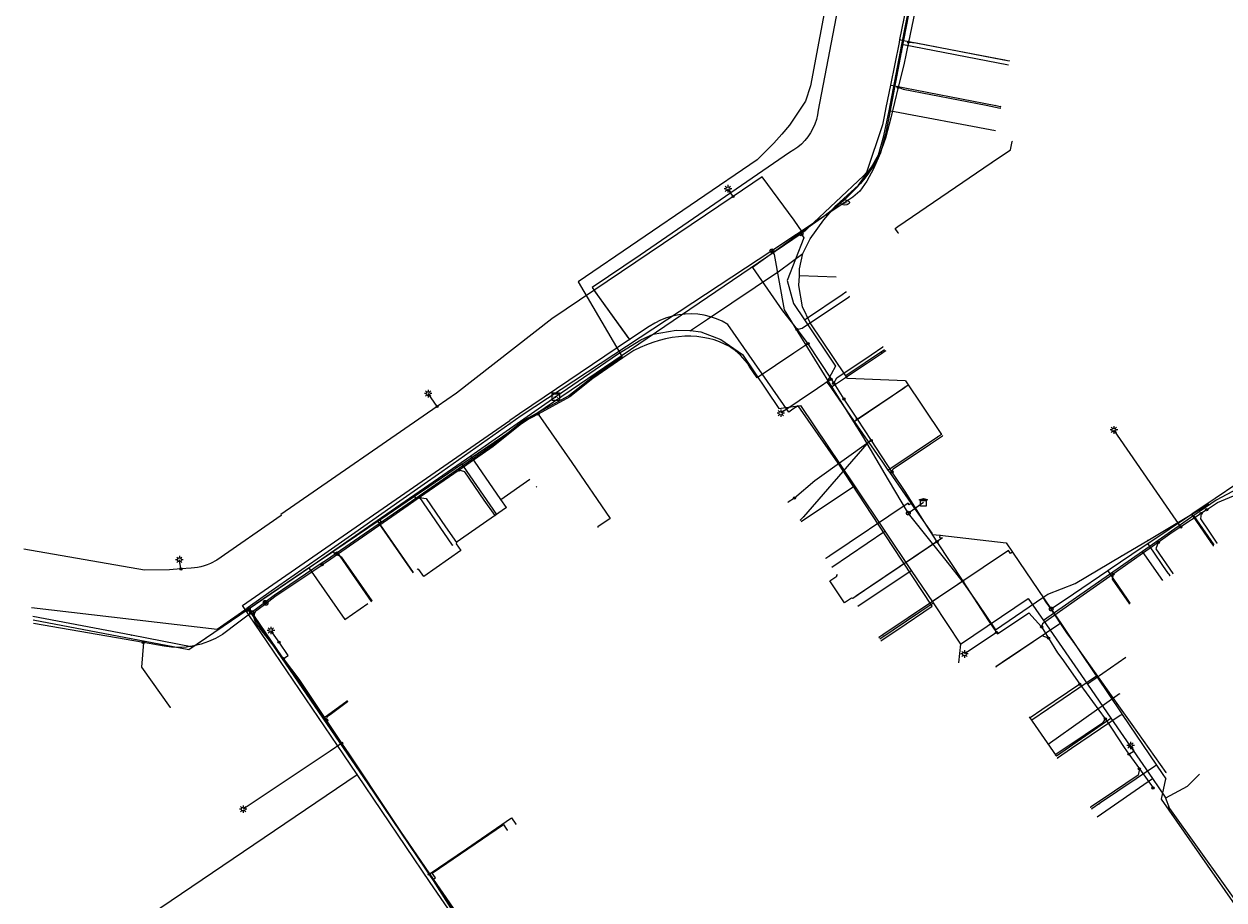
# Model space of a CAD drawing. Header units: metres. Extents: x 174261 to 174838, y 462117 to 462752.
# Tile 7 of 13: x 174261 to 174389, y 462436 to 462529. Entities that reach past the tile are written whole.
import ezdxf
from ezdxf.enums import TextEntityAlignment as Align
from ezdxf.lldxf.tags import DXFTag

# ---------------------------------------------------------------- set-up
doc = ezdxf.new("R2010")
doc.units = ezdxf.units.M
for name, color, linetype in [('B-WE-KL-DATA_KABELBED-G', 153, 'Continuous'), ('B-WE-KL-DATA_MANTELBUIS-G', 153, 'Continuous'), ('B-WE-KL-ET_LS-G', 11, 'KL-LS-N'), ('B-WE-KL-ET_LS_OV_LICHTMAST-S', 53, 'Continuous'), ('B-WE-KL-ET_MS-G', 14, 'KL-MS-N'), ('B-WE-KL-GAS_LD-G', 44, 'KL-GAS-LD-N')]:
    doc.layers.add(name, color=color, linetype=linetype)
doc.layers.add('B-WE-KL-WATER-G', color=5, linetype='KL-WATER-N', true_color=0x0000ff)
doc.styles.add('NLCS-ISO', font='NLCS-ISO.ttf')
doc.styles.get("Standard").update_dxf_attribs({"font": 'isocpeur.ttf'})
tags = doc.linetypes.add('KL-GAS-LD-N', pattern='A,4,-1,[69,NLCS.SHX,S=0.5,R=0,X=0,Y=0],-1,4,-1,["L",Standard,S=1,R=0,X=0.25,Y=-0.5],-2', length=13).pattern_tags.tags
tags[18] = DXFTag(74, 10)
tags = doc.linetypes.add('KL-LS-N', pattern='A,4,-1,[103,NLCS.SHX,S=0.75,R=0,X=0,Y=0],-1,4,-1,["L",Standard,S=1,R=0,X=0,Y=-0.5],-2', length=13).pattern_tags.tags
tags[18] = DXFTag(74, 10)
tags = doc.linetypes.add('KL-MS-N', pattern='A,4,-1,[103,NLCS.SHX,S=0.75,R=0,X=0,Y=0],-1,4,-1,["M",Standard,S=1,R=0,X=0,Y=-0.5],-2', length=13).pattern_tags.tags
tags[18] = DXFTag(74, 10)
doc.linetypes.add('KL-WATER-N', pattern='A,7,-0.5,[168,NLCS.SHX,S=0.75,R=0,X=0.75,Y=0],-2', length=9.5)

# ---------------------------------------------------------------- blocks, each defined once
blk = doc.blocks.new('SKL-WTB_HULP_KAST-SO')
at = {"color": 0, "linetype": 'ByBlock', "lineweight": 18}
for points in [[(-2, 2), (2, 2), (2, 1.68), (-2, 1.68)], [(-2, 1.52), (2, 1.52), (2, -2), (-2, -2)]]:
    blk.add_lwpolyline(points, close=True, dxfattribs=at)
at = {"color": 0, "linetype": 'ByBlock', "lineweight": 18, "style": 'NLCS-ISO'}
blk.add_text('kast', height=1.5, dxfattribs=at).set_placement((0, 0), align=Align.MIDDLE_CENTER)
at = {"color": 0, "linetype": 'ByBlock', "lineweight": 18, "style": 'NLCS-ISO', "flags": 1}
for tag, p in [('TYPE', (2.5, 0)), ('OMSCHRIJVING', (2.5, -3)), ('LABEL', (2.5, -1.5))]:
    blk.add_attdef(tag, p, '', height=1, dxfattribs=at)
blk = doc.blocks.new('SKL-WTB_HULP_AARDING-SO')
at = {"color": 0, "linetype": 'ByBlock', "lineweight": 18}
for points in [[(-0.64, 0.48), (0.64, 0.48)], [(-0.48, 0.35), (0.48, 0.35)], [(-0.32, 0.21), (0.32, 0.21)], [(-0.16, 0.08), (0.16, 0.08)], [(0, -0.8), (0, 0.48)]]:
    blk.add_lwpolyline(points, dxfattribs=at)
blk.add_circle((0, 0), 1, dxfattribs=at)
at = {"color": 0, "linetype": 'ByBlock', "lineweight": 18, "style": 'NLCS-ISO', "flags": 1}
for tag, p in [('TYPE', (1.5, 0)), ('OMSCHRIJVING', (1.5, -3)), ('LABEL', (1.5, -1.5))]:
    blk.add_attdef(tag, p, '', height=1, dxfattribs=at)
blk = doc.blocks.new('SKL-WTB_HULP_OVERIG-SO')
at = {"color": 0, "linetype": 'ByBlock', "lineweight": 18}
for points in [[(-0.14, 0.14), (0.14, -0.14)], [(0.14, 0.14), (-0.14, -0.14)]]:
    blk.add_lwpolyline(points, dxfattribs=at)
at = {"color": 0, "linetype": 'ByBlock', "lineweight": 18, "style": 'NLCS-ISO', "flags": 1}
for tag, p in [('TYPE', (1.5, 0)), ('OMSCHRIJVING', (1.5, -3)), ('LABEL', (1.5, -1.5))]:
    blk.add_attdef(tag, p, '', height=1, dxfattribs=at)
blk = doc.blocks.new('SKL-WTB_HULP_T STUK-SO')
at = {"color": 0, "linetype": 'ByBlock', "lineweight": 18}
blk.add_circle((0, 0), 1, dxfattribs=at)
at = {"color": 0, "linetype": 'ByBlock', "lineweight": -2, "style": 'NLCS-ISO'}
blk.add_text('T', height=1, dxfattribs=at).set_placement((0, 0), align=Align.MIDDLE_CENTER)
at = {"color": 0, "linetype": 'ByBlock', "lineweight": 18, "style": 'NLCS-ISO', "flags": 1}
for tag, p in [('TYPE', (1.5, 0)), ('OMSCHRIJVING', (1.5, -3)), ('LABEL', (1.5, -1.5))]:
    blk.add_attdef(tag, p, '', height=1, dxfattribs=at)
blk = doc.blocks.new('SKL-WTB_HULP_MOF-SO')
at = {"linetype": 'ByBlock', "lineweight": 18}
h = blk.add_hatch(color=0, dxfattribs=at)
h.dxf.hatch_style = 1
h.paths.add_polyline_path([(-0.5625, 0, 1), (0.5625, 0, 1)])
at = {"color": 0, "linetype": 'ByBlock', "lineweight": 18}
blk.add_circle((0, 0), 0.5625, dxfattribs=at)
at = {"color": 0, "linetype": 'ByBlock', "lineweight": 18, "style": 'NLCS-ISO', "flags": 1}
for tag, p in [('TYPE', (1.5, 0)), ('OMSCHRIJVING', (1.5, -3)), ('LABEL', (1.5, -1.5))]:
    blk.add_attdef(tag, p, '', height=1, dxfattribs=at)
blk = doc.blocks.new('SKL-ET_OV_LICHTMAST-SO')
at = {"color": 0, "linetype": 'ByBlock', "lineweight": 18}
for points in [[(-1.25, 0), (-2, 0)], [(-1.41, 1.41), (-0.88, 0.88)], [(0, 2), (0, 1.25)], [(0.88, 0.88), (1.41, 1.41)], [(2, 0), (1.25, 0)], [(-1.41, -1.41), (-0.88, -0.88)], [(0, -1.25), (0, -2)], [(0.88, -0.88), (1.41, -1.41)]]:
    blk.add_lwpolyline(points, dxfattribs=at)
blk.add_circle((0, 0), 1, dxfattribs=at)
blk = doc.blocks.new('SKL-WATER_BRANDKRAAN_BRANDPUT-SO')
at = {"color": 0, "linetype": 'ByBlock', "lineweight": 18}
blk.add_ellipse((0, 0), major_axis=(2.5, 0), ratio=0.54, dxfattribs=at)
at = {"color": 0, "linetype": 'ByBlock', "lineweight": 18, "style": 'NLCS-ISO'}
blk.add_text('bk', height=1.5, dxfattribs=at).set_placement((0.16, 0), align=Align.MIDDLE_CENTER)
blk = doc.blocks.new('SKL-WTB_HULP_AFSLUITER-SO')
at = {"color": 0, "linetype": 'ByBlock', "lineweight": 18}
blk.add_lwpolyline([(0, 0.8), (0, -0.8)], dxfattribs=at)
blk.add_circle((0, 0), 1, dxfattribs=at)
at = {"color": 0, "linetype": 'ByBlock', "lineweight": 18, "style": 'NLCS-ISO', "flags": 1}
for tag, p in [('TYPE', (1.5, 0)), ('OMSCHRIJVING', (1.5, -3)), ('LABEL', (1.5, -1.5))]:
    blk.add_attdef(tag, p, '', height=1, dxfattribs=at)
blk = doc.blocks.new('SKL-WTB_HULP_TECHNISCH GEBOUW-SO')
at = {"color": 0, "linetype": 'ByBlock', "lineweight": 18}
for points in [[(-2, 1.5), (0, 2), (2, 1.5), (2, 1.18), (-2, 1.18)], [(-1.5, 1.02), (1.5, 1.02), (1.5, -2), (-1.5, -2)]]:
    blk.add_lwpolyline(points, close=True, dxfattribs=at)
at = {"color": 0, "linetype": 'ByBlock', "lineweight": 18, "style": 'NLCS-ISO', "flags": 1}
for tag, p in [('TYPE', (2.5, 0)), ('OMSCHRIJVING', (2.5, -3)), ('LABEL', (2.5, -1.5))]:
    blk.add_attdef(tag, p, '', height=1, dxfattribs=at)

msp = doc.modelspace()

# ---------------------------------------------------------------- linework, layer by layer
at = {"layer": 'B-WE-KL-DATA_KABELBED-G', "flags": 128}
for points in [[(174351.99, 462553.01), (174345.65, 462519.86), (174345.57, 462519.36), (174345.45, 462518.86), (174345.28, 462518.38), (174345.07, 462517.91), (174344.82, 462517.46), (174344.54, 462517.03), (174344.21, 462516.64), (174343.85, 462516.27), (174343.46, 462515.93), (174343.05, 462515.64), (174342.6, 462515.38), (174326.74, 462504.47), (174321.66, 462501.05), (174322.41, 462500), (174325.63, 462495.53), (174325.63, 462495.53)], [(174354.52, 462526.83), (174355.72, 462532.98)], [(174353.17, 462519.81), (174354.52, 462526.83)], [(174365.82, 462524.62), (174354.52, 462526.83)], [(174344, 462504.68), (174344.8, 462506.22), (174346.24, 462508.24), (174347.55, 462509.74), (174349.92, 462511.92), (174351.28, 462513.81), (174352.04, 462515.14), (174352.62, 462517.15), (174353.17, 462519.81)], [(174364.47, 462517.67), (174353.17, 462519.81)], [(174364.01, 462514.28), (174366.05, 462515.66), (174366.23, 462516.55)], [(174354.14, 462506.84), (174353.8, 462507.33), (174354.08, 462507.52), (174364.01, 462514.28)], [(174341.54, 462502.83), (174344, 462504.68)], [(174343.64, 462502.29), (174343.67, 462503.04), (174344, 462504.68)], [(174333.9, 462497.71), (174341.54, 462502.83)], [(174333.9, 462497.71), (174341.54, 462502.83)], [(174348.56, 462491.68), (174344.79, 462497.3), (174343.98, 462499), (174343.6, 462501.26), (174343.64, 462502.29)], [(174347.54, 462502.14), (174343.64, 462502.29)], [(174325.46, 462495.77), (174321.85, 462500.78)], [(174353.55, 462473.6), (174347.74, 462482.43), (174343.52, 462488.52), (174342.95, 462488.14), (174342.53, 462487.85), (174336.06, 462497.15), (174335.46, 462497.48), (174334.84, 462497.75), (174334.2, 462497.96), (174333.54, 462498.12), (174332.87, 462498.22), (174332.19, 462498.26), (174331.52, 462498.24), (174330.84, 462498.16), (174330.18, 462498.03), (174329.53, 462497.84), (174328.9, 462497.59), (174328.29, 462497.29), (174327.71, 462496.93), (174325.63, 462495.53), (174325.63, 462495.53)], [(174332.1, 462496.5), (174333.9, 462497.71)], [(174317.8, 462489.48), (174324.35, 462493.98), (174326.82, 462495.52), (174328.12, 462496.11), (174330.55, 462496.52), (174332.1, 462496.5)], [(174332, 462496.43), (174332.1, 462496.5)], [(174332.1, 462496.5), (174333.18, 462496.36), (174335.32, 462495.55), (174337.6, 462493.94), (174341.45, 462488.21), (174343.76, 462488.55), (174349.48, 462480.03)], [(174325.63, 462495.53), (174313.95, 462487.67), (174312.9, 462486.94)], [(174352.69, 462494.45), (174348.56, 462491.68)], [(174348.75, 462491.4), (174348.56, 462491.68)], [(174354.9, 462491.16), (174348.75, 462491.4)], [(174354.9, 462491.16), (174358.72, 462485.47)], [(174308.76, 462483.22), (174317.8, 462489.48)], [(174296.71, 462449.4), (174295.29, 462451.49), (174284.56, 462467.34), (174312.9, 462486.94)], [(174298.83, 462476.35), (174308.76, 462483.22)], [(174311.96, 462478.59), (174308.76, 462483.22)], [(174396.86, 462483.27), (174387.86, 462478.51), (174385.51, 462476.87)], [(174311.96, 462478.59), (174315.03, 462480.72)], [(174343.83, 462476.24), (174349.48, 462480.03)], [(174349.48, 462480.03), (174352.72, 462475.2)], [(174312.57, 462477.72), (174311.96, 462478.59)], [(174312.57, 462477.72), (174307.23, 462474.02)], [(174312.57, 462477.72), (174312.57, 462477.72)], [(174385.51, 462476.87), (174380.07, 462473.07)], [(174387.67, 462473.77), (174385.51, 462476.87)], [(174291.58, 462471.34), (174298.83, 462476.35)], [(174298.83, 462476.35), (174302.64, 462470.85)], [(174347.08, 462471.41), (174352.72, 462475.2)], [(174352.72, 462475.2), (174355.51, 462471.05)], [(174352.32, 462463.61), (174354.09, 462464.8), (174357.73, 462467.25), (174353.55, 462473.6)], [(174380.07, 462473.07), (174369.55, 462465.74)], [(174382.21, 462470), (174380.07, 462473.07)], [(174285.15, 462466.94), (174291.58, 462471.34)], [(174291.58, 462471.34), (174295.39, 462465.84)], [(174349.86, 462467.26), (174355.51, 462471.05)], [(174355.51, 462471.05), (174357.83, 462467.6)], [(174352.18, 462463.81), (174357.83, 462467.6)], [(174357.83, 462467.6), (174360.75, 462463.24)], [(174360.75, 462463.24), (174367.93, 462468.09), (174369.55, 462465.74)], [(174262.33, 462465.82), (174278.85, 462462.68), (174285.15, 462466.94)], [(174285.15, 462466.94), (174286.43, 462465.09)], [(174295.39, 462465.84), (174297.86, 462467.54)], [(174369.55, 462465.74), (174374.2, 462459)], [(174360.75, 462463.24), (174360.51, 462461.26)], [(174378.3, 462461.83), (174374.2, 462459)], [(174374.2, 462459), (174376.7, 462455.38)], [(174377.6, 462457.97), (174370.06, 462452.59)], [(174370.92, 462451.4), (174368.08, 462455.51)], [(174370.92, 462451.4), (174376.7, 462455.38)], [(174376.7, 462455.38), (174381.12, 462448.98)], [(174370.88, 462451.37), (174370.92, 462451.4)], [(174267.09, 462429.36), (174296.71, 462449.4)], [(174293.12, 462394.75), (174294.24, 462395.51), (174321.09, 462413.8), (174304.46, 462437.94), (174296.71, 462449.4)], [(174375.23, 462444.92), (174381.12, 462448.98)], [(174381.12, 462448.98), (174382.47, 462447.02)], [(174382.47, 462447.02), (174382.53, 462446.92), (174384.83, 462448.18), (174386.09, 462449.45)], [(174382.47, 462447.02), (174382.93, 462445.79)], [(174382.77, 462446.02), (174382.93, 462445.79)], [(174382.77, 462446.02), (174382.93, 462445.79)], [(174382.93, 462445.79), (174391.72, 462433.51), (174392.94, 462431.6), (174393.11, 462431.08), (174392.43, 462430.29), (174392.32, 462429.93), (174397.18, 462421.77), (174401.22, 462414.06), (174404.17, 462401.66), (174413.59, 462368.56), (174413.72, 462368.3)], [(174382.93, 462445.79), (174391.72, 462433.51), (174392.94, 462431.6), (174393.11, 462431.08), (174392.43, 462430.29), (174392.32, 462429.93), (174397.18, 462421.77), (174401.22, 462414.06), (174404.17, 462401.66), (174413.59, 462368.56), (174413.72, 462368.3)]]:
    msp.add_lwpolyline(points, dxfattribs=at)
at = {"layer": 'B-WE-KL-DATA_MANTELBUIS-G', "flags": 128}
for points in [[(174333.9, 462497.71), (174341.54, 462502.83)], [(174325.46, 462495.77), (174321.85, 462500.78)]]:
    msp.add_lwpolyline(points, dxfattribs=at)
at = {"layer": 'B-WE-KL-ET_LS-G', "flags": 128}
for points in [[(174334.59, 462593.22), (174333.76, 462592.66), (174334.7, 462591.24), (174343.05, 462578.78), (174353.99, 462562.64), (174352.15, 462553), (174360.44, 462551.41), (174359.75, 462548.77), (174358.95, 462545.72), (174358.28, 462542.53), (174357.75, 462539.99), (174357.1, 462535.88), (174356.56, 462533.33), (174356.5, 462533.04), (174355.91, 462530.29), (174355.23, 462527.07), (174354.72, 462524.67), (174354.13, 462522.29), (174353.33, 462519.06), (174352.99, 462517.7), (174352.8, 462516.99), (174352.57, 462516.3), (174352.31, 462515.63), (174352.03, 462514.98), (174351.71, 462514.35), (174351.36, 462513.76), (174350.99, 462513.19), (174350.6, 462512.65), (174350.12, 462512.09), (174349.63, 462511.55), (174349.11, 462511.03), (174348.58, 462510.51), (174348.02, 462510.01), (174347.44, 462509.53), (174346.85, 462509.06), (174346.23, 462508.6), (174344.18, 462507.14), (174343.94, 462506.96)], [(174351.53, 462554.34), (174350.59, 462552.58), (174348.62, 462541.73), (174347.67, 462537.71), (174344.82, 462522.46), (174344.3, 462520.81), (174342.58, 462518.29), (174341.78, 462517.33), (174340.94, 462516.38), (174340.06, 462515.48), (174339.17, 462514.61), (174320.15, 462501.67), (174324.84, 462493.72), (174321.64, 462491.52), (174319.18, 462489.58), (174314.42, 462486.99), (174311.05, 462484.3), (174302.02, 462478.05), (174293.47, 462472.14), (174292.89, 462471.79), (174287.9, 462468.41), (174282.43, 462464.27), (174281.69, 462463.85), (174280.94, 462463.5), (174280.17, 462463.23), (174279.39, 462463.04), (174278.61, 462462.92), (174277.82, 462462.87), (174277.02, 462462.91), (174276.23, 462463.02), (174274.02, 462463.4), (174262.38, 462465.41)], [(174355.23, 462527.07), (174356.05, 462527.01), (174364.43, 462525.38), (174365.91, 462525.1)], [(174354.13, 462522.29), (174354.65, 462522.09), (174363.46, 462520.38), (174364.94, 462520.09)], [(174343.94, 462506.96), (174343.1, 462508.21), (174339.69, 462512.78), (174336.62, 462510.71)], [(174336.62, 462510.71), (174336.06, 462511.53)], [(174336.62, 462510.71), (174317.38, 462497.72), (174307.24, 462489.85), (174305.2, 462488.43)], [(174343.94, 462506.96), (174338.65, 462503.18), (174341.85, 462498.58), (174343.39, 462496.6), (174344.55, 462495.1)], [(174343.39, 462496.6), (174343.94, 462496.73), (174347.67, 462499.24), (174348.92, 462500.08)], [(174344.55, 462495.1), (174343.06, 462494.09), (174339.16, 462491.47), (174338.32, 462492.72), (174338.12, 462493.03), (174337.89, 462493.33), (174337.65, 462493.61), (174337.39, 462493.88), (174337.12, 462494.13), (174336.83, 462494.37), (174336.52, 462494.59), (174336.21, 462494.79), (174335.7, 462495.06), (174335.16, 462495.3), (174334.6, 462495.5), (174334.01, 462495.66), (174333.4, 462495.77), (174332.77, 462495.85), (174332.13, 462495.89), (174331.47, 462495.88), (174330.8, 462495.83), (174330.13, 462495.74), (174329.45, 462495.61), (174328.76, 462495.45), (174328.08, 462495.24), (174327.4, 462494.99), (174326.73, 462494.71), (174326.08, 462494.39), (174324.92, 462493.59), (174321.73, 462491.4), (174319.27, 462489.46), (174315.92, 462487.64), (174314.51, 462486.87), (174311.14, 462484.18), (174307.52, 462481.68), (174303.34, 462478.78), (174302.11, 462477.93), (174294.62, 462472.75), (174293.55, 462472.01), (174292.98, 462471.66)], [(174344.55, 462495.1), (174347.01, 462491.32), (174347.28, 462490.9), (174348.37, 462489.23)], [(174347.28, 462490.9), (174347.61, 462491.49), (174351.25, 462493.93), (174352.49, 462494.76)], [(174386.86, 462477.49), (174388.03, 462478.26), (174396.67, 462481.86), (174398.48, 462482.67), (174403.08, 462484.74), (174407.55, 462486.75), (174413.37, 462488.92), (174413.73, 462489.02), (174418.1, 462490.11), (174421.63, 462490.83), (174421.82, 462490.87), (174421.92, 462490.89), (174426.58, 462491.84), (174428, 462492.12)], [(174347.01, 462491.32), (174345.57, 462490.36), (174341.67, 462487.73)], [(174349.78, 462487.09), (174353.95, 462489.89), (174355.2, 462490.72)], [(174305.2, 462488.43), (174304.25, 462489.8)], [(174348.37, 462489.23), (174349.78, 462487.09), (174351.27, 462484.83), (174353.47, 462481.49), (174354.84, 462479.41), (174356.88, 462476.18), (174358.24, 462474.1), (174360.98, 462469.91), (174363.72, 462465.72), (174364.56, 462464.48), (174364.67, 462464.32), (174367.98, 462466.55), (174369.35, 462465.06)], [(174305.2, 462488.43), (174288.6, 462476.97), (174288.63, 462476.88), (174281.82, 462472.13), (174281.15, 462471.8), (174280.81, 462471.66), (174280.47, 462471.54), (174280.12, 462471.44), (174279.78, 462471.37), (174279.44, 462471.31), (174279.11, 462471.28), (174278.01, 462471.21)], [(174315.92, 462487.64), (174319.48, 462482.49), (174323.57, 462476.57), (174322.25, 462475.66)], [(174384.12, 462475.66), (174383.31, 462476.83), (174377.02, 462485.95)], [(174351.27, 462484.83), (174345.27, 462480.56), (174343.12, 462478.73)], [(174353.47, 462481.49), (174353.58, 462481.81), (174357.57, 462484.49), (174358.82, 462485.33)], [(174311.34, 462476.86), (174310.2, 462478.51), (174308.13, 462481.5), (174307.52, 462481.68)], [(174303.34, 462478.78), (174304.02, 462478.68), (174306.1, 462475.66), (174307.24, 462474.03)], [(174343.12, 462478.73), (174342.45, 462478.29)], [(174386.86, 462477.49), (174386.28, 462477.1), (174384.12, 462475.66), (174383.22, 462475.06), (174381.73, 462474.02), (174376.95, 462470.66), (174373.76, 462468.42), (174369.43, 462465.38), (174369.35, 462465.06)], [(174386.28, 462477.1), (174386.2, 462476.51), (174387.11, 462475.2), (174387.96, 462473.96)], [(174307.24, 462474.03), (174307.21, 462473.89), (174307.72, 462473.15), (174303.78, 462470.42), (174303.26, 462471.16), (174303.12, 462471.18)], [(174358.24, 462474.1), (174350.55, 462468.93), (174349.3, 462468.09)], [(174381.73, 462474.02), (174381.47, 462473.33), (174383.27, 462470.73)], [(174278.01, 462471.21), (174276.8, 462471.13), (174274.13, 462471.07), (174261.35, 462473.3)], [(174294.62, 462472.75), (174295.03, 462472.51), (174297.14, 462469.47), (174298.27, 462467.83)], [(174278.01, 462471.21), (174277.84, 462472.19)], [(174294.54, 462395.1), (174296.64, 462396.52), (174318.01, 462411.49), (174321.52, 462413.52), (174319.4, 462416.6), (174317.1, 462420.19), (174315.9, 462422.04), (174312.71, 462426.62), (174312.43, 462427.02), (174308.19, 462432.85), (174304.8, 462438.16), (174304.35, 462438.83), (174295.92, 462451.48), (174295.09, 462452.73), (174293.47, 462455.16), (174290.56, 462459.53), (174288.9, 462461.71), (174286.04, 462465.39), (174285.92, 462465.58), (174285.84, 462465.78), (174285.79, 462465.99), (174285.78, 462466.2), (174285.8, 462466.39), (174285.86, 462466.57), (174285.95, 462466.72), (174286.07, 462466.83), (174287.03, 462467.56), (174287.99, 462468.28), (174292.98, 462471.66)], [(174349.3, 462468.09), (174349.16, 462468.12), (174348.42, 462467.62), (174346.86, 462469.94), (174347.6, 462470.45), (174347.63, 462470.58)], [(174376.95, 462470.66), (174376.83, 462470.13), (174378.63, 462467.53)], [(174360.98, 462469.91), (174353.33, 462464.78), (174352.09, 462463.94)], [(174369.35, 462465.06), (174370.09, 462463.87), (174371.05, 462462.3), (174371.49, 462461.72), (174373.41, 462458.98), (174376.11, 462455.31), (174376.17, 462455.23), (174378.11, 462452.27), (174378.61, 462451.57), (174379.72, 462450.02), (174381.17, 462447.98)], [(174288.42, 462463.44), (174287.56, 462464.68)], [(174364.56, 462464.48), (174362.82, 462463.3), (174361.17, 462462.19)], [(174370.09, 462463.87), (174369.4, 462464.13), (174365.74, 462461.66), (174364.5, 462460.82)], [(174274.02, 462463.4), (174273.84, 462460.78), (174276.88, 462456.53)], [(174288.9, 462461.71), (174289.38, 462462.04), (174288.42, 462463.44)], [(174373.41, 462458.98), (174369.38, 462456.27), (174368.13, 462455.43)], [(174293.47, 462455.16), (174293.57, 462455.6), (174293.84, 462455.79), (174295.7, 462457.14)], [(174376.11, 462455.31), (174375.8, 462454.85), (174372.04, 462452.32), (174370.8, 462451.48)], [(174295.09, 462452.73), (174293.85, 462451.9), (174284.61, 462445.74)], [(174378.61, 462451.57), (174379.16, 462451.93), (174378.79, 462452.48)], [(174379.72, 462450.02), (174379.6, 462449.34), (174375.79, 462446.77), (174374.55, 462445.93)], [(174304.35, 462438.83), (174308.31, 462441.53), (174313.09, 462444.81), (174313.55, 462444.14)]]:
    msp.add_lwpolyline(points, dxfattribs=at)
at = {"layer": 'B-WE-KL-GAS_LD-G', "flags": 128}
for points in [[(174414.13, 462556.7), (174412.09, 462555.45), (174411.72, 462555.22), (174411.42, 462555.27), (174406.2, 462556.19), (174398.1, 462557.61), (174395.28, 462558.11), (174391.19, 462558.82), (174387.4, 462559.49), (174376.39, 462561.42), (174375.51, 462561.58), (174373.93, 462561.86), (174371.28, 462562.34), (174364.58, 462563.56), (174362.39, 462563.96), (174362.15, 462564), (174359.17, 462551.66), (174358.61, 462548.91), (174358.48, 462548.24), (174357.24, 462542.08), (174356.59, 462538.83), (174355.48, 462533.34), (174355.46, 462533.21), (174354.28, 462527.35), (174354.22, 462527.05), (174353.31, 462522.53), (174352.83, 462520.13), (174352.64, 462519.19), (174352.47, 462518.31), (174350.78, 462513.25), (174350.43, 462512.9), (174344.58, 462507.37), (174344.24, 462507.05), (174343.83, 462506.75)], [(174433.3, 462528), (174434.47, 462523.71), (174437.25, 462513.41), (174437.74, 462511.61), (174438.5, 462508.78), (174439.71, 462504.3), (174440.11, 462502.86), (174441.26, 462499.18), (174441.87, 462497.2), (174441.95, 462496.95), (174439.58, 462496.42), (174439.08, 462496.31), (174426.48, 462493.46), (174424.06, 462492.91), (174423.22, 462492.72), (174420.6, 462492.13), (174419.39, 462491.86), (174413.45, 462490.52), (174404, 462486.69), (174403.6, 462486.5), (174402.79, 462486.13), (174402.64, 462486.06), (174401.19, 462485.39), (174401, 462485.3), (174399.79, 462484.74), (174399.49, 462484.6), (174390.06, 462480.23), (174387.75, 462478.67), (174385.54, 462477.18), (174385.26, 462477), (174380.61, 462473.87), (174380.02, 462473.47), (174376.61, 462471.17), (174376.36, 462471), (174372.72, 462468.55), (174370.37, 462466.96)], [(174354.28, 462527.35), (174354.53, 462527.3), (174365.42, 462525.19)], [(174365.42, 462525.19), (174365.91, 462525.1)], [(174353.31, 462522.53), (174353.56, 462522.48), (174364.48, 462520.36)], [(174364.48, 462520.36), (174364.97, 462520.26)], [(174343.83, 462506.75), (174312.13, 462485.23), (174307.82, 462482.3), (174307.77, 462482.27), (174303.64, 462479.47), (174302.8, 462478.9), (174299.11, 462476.39), (174299.05, 462476.35), (174294.23, 462473.08), (174294.18, 462473.04), (174291.88, 462471.49), (174286, 462467.5)], [(174343.83, 462506.75), (174344.11, 462506.33), (174342.34, 462501.8), (174343.02, 462499.36), (174344.19, 462497.62), (174347.47, 462492.72), (174346.56, 462491.03), (174346.97, 462490.45), (174349.45, 462486.86), (174350.67, 462485.1), (174351, 462484.63), (174352.46, 462482.53), (174353.04, 462481.68), (174353.2, 462481.46), (174355.49, 462478.16), (174355.77, 462477.74), (174357.68, 462475), (174357.77, 462474.87), (174358.54, 462474.78), (174365.59, 462473.98), (174366.26, 462472.99), (174370.37, 462466.96)], [(174344.19, 462497.62), (174344.39, 462497.76), (174348.17, 462500.3)], [(174348.17, 462500.3), (174348.58, 462500.58)], [(174352.35, 462494.07), (174352.76, 462494.35)], [(174346.97, 462490.45), (174347.17, 462490.59), (174352.35, 462494.07)], [(174354.78, 462490.45), (174355.2, 462490.72)], [(174349.45, 462486.86), (174349.66, 462487), (174354.78, 462490.45)], [(174358.29, 462485.22), (174358.71, 462485.49)], [(174351, 462484.63), (174350.79, 462484.49), (174344.07, 462476.75)], [(174353.04, 462481.68), (174353.25, 462481.83), (174358.29, 462485.22)], [(174307.82, 462482.3), (174307.96, 462482.1), (174311.5, 462476.98)], [(174302.8, 462478.9), (174302.94, 462478.69), (174303.24, 462478.9), (174306.81, 462473.73)], [(174355.49, 462478.16), (174355.28, 462478.02), (174355.17, 462478.18), (174346.87, 462472.6)], [(174344.07, 462476.75), (174343.74, 462476.38)], [(174385.26, 462477), (174385.4, 462476.79), (174387.26, 462474.09)], [(174299.11, 462476.39), (174299.25, 462476.19), (174299.02, 462476.03), (174302.62, 462470.83)], [(174358.54, 462474.78), (174358.51, 462474.53), (174358.83, 462474.5), (174349.72, 462468.37)], [(174387.26, 462474.09), (174387.55, 462473.68)], [(174294.18, 462473.04), (174294.32, 462472.84), (174294.57, 462473.01), (174298.19, 462467.77)], [(174366.26, 462472.99), (174366.06, 462472.85), (174365.83, 462473.18), (174352.51, 462464.22)], [(174380.61, 462473.87), (174380.76, 462473.66), (174382.65, 462470.91)], [(174346.87, 462472.6), (174346.46, 462472.33)], [(174376.36, 462471), (174376.5, 462470.79), (174378.42, 462467.99)], [(174382.65, 462470.91), (174382.94, 462470.5)], [(174349.72, 462468.37), (174349.3, 462468.09)], [(174378.42, 462467.99), (174378.71, 462467.58)], [(174285.17, 462466.93), (174279.27, 462462.93), (174272.75, 462464.17)], [(174286, 462467.5), (174285.17, 462466.93)], [(174294.6, 462395.16), (174311.06, 462406.39), (174321.73, 462413.66), (174319.8, 462416.47), (174317.09, 462420.42), (174315.56, 462422.65), (174313.54, 462425.6), (174311.08, 462429.19), (174306.53, 462435.81), (174304.82, 462438.3), (174293.1, 462455.38), (174285.17, 462466.93)], [(174370.37, 462466.96), (174371.38, 462465.46), (174371.74, 462464.92), (174375, 462460.1), (174375.18, 462459.83), (174377.79, 462455.96), (174377.9, 462455.79), (174381.54, 462450.4), (174382.14, 462449.52), (174382.52, 462448.96)], [(174272.75, 462464.17), (174262.29, 462466.16)], [(174371.38, 462465.46), (174371.17, 462465.32), (174365.82, 462461.71)], [(174352.51, 462464.22), (174352.09, 462463.94)], [(174365.82, 462461.71), (174364.5, 462460.82)], [(174375.18, 462459.83), (174374.97, 462459.68), (174369.96, 462456.3)], [(174293.1, 462455.38), (174293.31, 462455.53), (174295.64, 462457.22)], [(174369.96, 462456.3), (174368.3, 462455.18)], [(174377.9, 462455.79), (174377.7, 462455.65), (174372.52, 462452.16)], [(174372.52, 462452.16), (174371.02, 462451.15)], [(174381.54, 462450.4), (174381.33, 462450.26), (174375.49, 462446.32)], [(174413.36, 462367.93), (174407.07, 462390.37), (174402.71, 462406.48), (174400.88, 462413.95), (174396.94, 462421.6), (174391.71, 462430.4), (174392.91, 462431.27), (174382.07, 462446.81), (174382.52, 462448.96)], [(174375.49, 462446.32), (174374.66, 462445.76)], [(174304.82, 462438.3), (174305.03, 462438.45), (174304.68, 462438.95), (174312.24, 462444.1), (174312.36, 462443.93)], [(174312.36, 462443.93), (174312.64, 462443.52)]]:
    msp.add_lwpolyline(points, dxfattribs=at)
at = {"layer": 'B-WE-KL-WATER-G', "flags": 128}
for points in [[(174408.98, 462555.83), (174407.99, 462555.98), (174396.71, 462557.92), (174391.09, 462558.89), (174375.51, 462561.58), (174374.24, 462561.86), (174368.14, 462563.19), (174363.15, 462564.28), (174362.04, 462564.53), (174359.33, 462550.98), (174357.55, 462542.05), (174357.16, 462540.1), (174356.34, 462535.82), (174355.23, 462530.02), (174354.46, 462526.02), (174353.13, 462519.09), (174352.79, 462517.33), (174352.25, 462515.34), (174351.5, 462513.64), (174350.81, 462512.33), (174350.04, 462511.29), (174349.31, 462510.62), (174348.47, 462510.07)], [(174348.47, 462510.07), (174340.71, 462504.95)], [(174340.71, 462504.95), (174314.13, 462487.43), (174312.93, 462486.59), (174305.68, 462481.51), (174301.23, 462478.39), (174296.47, 462475.05), (174293.28, 462472.81), (174287.6, 462468.84), (174285.14, 462467.11)], [(174340.71, 462504.95), (174340.72, 462504.94)], [(174340.72, 462504.94), (174340.98, 462504.54), (174342.02, 462498.69), (174343.77, 462495.86), (174346.74, 462491.07), (174349.63, 462486.41), (174350.22, 462485.46), (174350.81, 462484.51), (174353.07, 462480.67), (174355.18, 462477.1)], [(174355.2, 462477.12), (174356.8, 462478.28)], [(174369.49, 462468.17), (174370.01, 462468.53), (174372.91, 462469.66), (174377.79, 462472.56), (174380.61, 462474.24), (174387.06, 462478.08)], [(174355.18, 462477.1), (174355.2, 462477.12)], [(174355.18, 462477.1), (174356.31, 462475.69), (174359.31, 462471.93), (174360.99, 462469.82), (174362.53, 462467.59), (174364.44, 462464.76), (174369.49, 462468.17)], [(174369.49, 462468.17), (174369.88, 462467.59), (174370.1, 462467.26)], [(174262.16, 462467.11), (174281.87, 462464.82), (174285.14, 462467.11)], [(174285.14, 462467.11), (174285.51, 462466.6)], [(174285.51, 462466.6), (174285.79, 462466.19), (174291.64, 462457.56), (174303.97, 462439.38), (174304.8, 462438.16), (174312.4, 462426.91), (174316.23, 462421.23), (174318.16, 462418.37)], [(174370.1, 462467.26), (174372.07, 462464.34), (174372.68, 462463.49), (174377.51, 462456.7), (174378.94, 462454.7), (174382.54, 462449.64)]]:
    msp.add_lwpolyline(points, dxfattribs=at)

# ---------------------------------------------------------------- block references
at = {"layer": 'B-WE-KL-DATA_KABELBED-G', "xscale": 0.2, "yscale": 0.2, "zscale": 0.2}
for name, p in [('SKL-WTB_HULP_OVERIG-SO', (174366.23, 462516.55)), ('SKL-WTB_HULP_OVERIG-SO', (174364.01, 462514.28)), ('SKL-WTB_HULP_OVERIG-SO', (174364.01, 462514.28)), ('SKL-WTB_HULP_OVERIG-SO', (174354.14, 462506.84)), ('SKL-WTB_HULP_OVERIG-SO', (174325.63, 462495.53)), ('SKL-WTB_HULP_OVERIG-SO', (174325.63, 462495.53)), ('SKL-WTB_HULP_OVERIG-SO', (174325.63, 462495.53)), ('SKL-WTB_HULP_KAST-SO', (174317.8, 462489.48)), ('SKL-WTB_HULP_OVERIG-SO', (174312.9, 462486.94)), ('SKL-WTB_HULP_OVERIG-SO', (174312.9, 462486.94)), ('SKL-WTB_HULP_OVERIG-SO', (174353.55, 462473.6)), ('SKL-WTB_HULP_OVERIG-SO', (174353.55, 462473.6)), ('SKL-WTB_HULP_OVERIG-SO', (174352.32, 462463.61)), ('SKL-WTB_HULP_OVERIG-SO', (174377.6, 462457.97)), ('SKL-WTB_HULP_OVERIG-SO', (174370.06, 462452.59)), ('SKL-WTB_HULP_OVERIG-SO', (174296.71, 462449.4)), ('SKL-WTB_HULP_OVERIG-SO', (174296.71, 462449.4)), ('SKL-WTB_HULP_OVERIG-SO', (174296.71, 462449.4))]:
    msp.add_blockref(name, p, dxfattribs=at)
at = {"layer": 'B-WE-KL-ET_LS-G', "xscale": 0.2, "yscale": 0.2, "zscale": 0.2}
for name, p in [('SKL-WTB_HULP_MOF-SO', (174355.23, 462527.07)), ('SKL-WTB_HULP_OVERIG-SO', (174365.91, 462525.1)), ('SKL-WTB_HULP_MOF-SO', (174354.13, 462522.29)), ('SKL-WTB_HULP_OVERIG-SO', (174364.94, 462520.09)), ('SKL-WTB_HULP_MOF-SO', (174336.62, 462510.71)), ('SKL-WTB_HULP_MOF-SO', (174343.94, 462506.96)), ('SKL-WTB_HULP_OVERIG-SO', (174348.92, 462500.08)), ('SKL-WTB_HULP_MOF-SO', (174343.39, 462496.6)), ('SKL-WTB_HULP_MOF-SO', (174344.55, 462495.1)), ('SKL-WTB_HULP_OVERIG-SO', (174352.49, 462494.76)), ('SKL-WTB_HULP_MOF-SO', (174347.01, 462491.32)), ('SKL-WTB_HULP_MOF-SO', (174347.28, 462490.9)), ('SKL-WTB_HULP_OVERIG-SO', (174355.2, 462490.72)), ('SKL-WTB_HULP_MOF-SO', (174348.37, 462489.23)), ('SKL-WTB_HULP_MOF-SO', (174305.2, 462488.43)), ('SKL-WTB_HULP_MOF-SO', (174315.92, 462487.64)), ('SKL-WTB_HULP_MOF-SO', (174349.78, 462487.09)), ('SKL-WTB_HULP_MOF-SO', (174351.27, 462484.83)), ('SKL-WTB_HULP_OVERIG-SO', (174358.82, 462485.33)), ('SKL-WTB_HULP_MOF-SO', (174307.52, 462481.68)), ('SKL-WTB_HULP_MOF-SO', (174353.47, 462481.49)), ('SKL-WTB_HULP_MOF-SO', (174303.34, 462478.78)), ('SKL-WTB_HULP_OVERIG-SO', (174342.45, 462478.29)), ('SKL-WTB_HULP_MOF-SO', (174343.12, 462478.73)), ('SKL-WTB_HULP_OVERIG-SO', (174311.34, 462476.86)), ('SKL-WTB_HULP_MOF-SO', (174386.28, 462477.1)), ('SKL-WTB_HULP_MOF-SO', (174386.86, 462477.49)), ('SKL-WTB_HULP_OVERIG-SO', (174322.25, 462475.66)), ('SKL-WTB_HULP_MOF-SO', (174384.12, 462475.66)), ('SKL-WTB_HULP_OVERIG-SO', (174307.24, 462474.03)), ('SKL-WTB_HULP_MOF-SO', (174358.24, 462474.1)), ('SKL-WTB_HULP_MOF-SO', (174381.73, 462474.02)), ('SKL-WTB_HULP_OVERIG-SO', (174387.96, 462473.96)), ('SKL-WTB_HULP_MOF-SO', (174294.62, 462472.75)), ('SKL-WTB_HULP_MOF-SO', (174292.98, 462471.66)), ('SKL-WTB_HULP_MOF-SO', (174278.01, 462471.21)), ('SKL-WTB_HULP_OVERIG-SO', (174303.12, 462471.18)), ('SKL-WTB_HULP_OVERIG-SO', (174347.63, 462470.58)), ('SKL-WTB_HULP_MOF-SO', (174376.95, 462470.66)), ('SKL-WTB_HULP_OVERIG-SO', (174383.27, 462470.73)), ('SKL-WTB_HULP_MOF-SO', (174360.98, 462469.91)), ('SKL-WTB_HULP_OVERIG-SO', (174298.27, 462467.83)), ('SKL-WTB_HULP_OVERIG-SO', (174349.3, 462468.09)), ('SKL-WTB_HULP_OVERIG-SO', (174378.63, 462467.53)), ('SKL-WTB_HULP_MOF-SO', (174369.35, 462465.06)), ('SKL-WTB_HULP_OVERIG-SO', (174352.09, 462463.94)), ('SKL-WTB_HULP_MOF-SO', (174364.56, 462464.48)), ('SKL-WTB_HULP_MOF-SO', (174370.09, 462463.87)), ('SKL-WTB_HULP_MOF-SO', (174274.02, 462463.4)), ('SKL-WTB_HULP_MOF-SO', (174288.42, 462463.44)), ('SKL-WTB_HULP_MOF-SO', (174288.9, 462461.71)), ('SKL-WTB_HULP_OVERIG-SO', (174364.5, 462460.82)), ('SKL-WTB_HULP_MOF-SO', (174373.41, 462458.98)), ('SKL-WTB_HULP_OVERIG-SO', (174276.88, 462456.53)), ('SKL-WTB_HULP_OVERIG-SO', (174295.7, 462457.14)), ('SKL-WTB_HULP_MOF-SO', (174293.47, 462455.16)), ('SKL-WTB_HULP_OVERIG-SO', (174368.13, 462455.43)), ('SKL-WTB_HULP_MOF-SO', (174376.11, 462455.31)), ('SKL-WTB_HULP_MOF-SO', (174295.09, 462452.73)), ('SKL-WTB_HULP_OVERIG-SO', (174370.8, 462451.48)), ('SKL-WTB_HULP_MOF-SO', (174378.61, 462451.57)), ('SKL-WTB_HULP_MOF-SO', (174379.72, 462450.02)), ('SKL-WTB_HULP_MOF-SO', (174381.17, 462447.98)), ('SKL-WTB_HULP_OVERIG-SO', (174374.55, 462445.93)), ('SKL-WTB_HULP_OVERIG-SO', (174313.55, 462444.14)), ('SKL-WTB_HULP_MOF-SO', (174304.35, 462438.83))]:
    msp.add_blockref(name, p, dxfattribs=at)
at = {"layer": 'B-WE-KL-ET_LS_OV_LICHTMAST-S', "xscale": 0.2, "yscale": 0.2, "zscale": 0.2}
for p in [(174336.06, 462511.53), (174304.25, 462489.8), (174341.67, 462487.73), (174377.02, 462485.95), (174277.84, 462472.19), (174287.56, 462464.68), (174361.17, 462462.19), (174378.79, 462452.48), (174284.61, 462445.74)]:
    msp.add_blockref('SKL-ET_OV_LICHTMAST-SO', p, dxfattribs=at)
at = {"layer": 'B-WE-KL-ET_MS-G', "xscale": 0.2, "yscale": 0.2, "zscale": 0.2}
for p in [(174286.94, 462467.68), (174287.03, 462467.56)]:
    msp.add_blockref('SKL-WTB_HULP_AARDING-SO', p, dxfattribs=at)
at = {"layer": 'B-WE-KL-GAS_LD-G', "xscale": 0.2, "yscale": 0.2, "zscale": 0.2}
for name, p in [('SKL-WTB_HULP_OVERIG-SO', (174354.28, 462527.35)), ('SKL-WTB_HULP_OVERIG-SO', (174365.42, 462525.19)), ('SKL-WTB_HULP_OVERIG-SO', (174365.91, 462525.1)), ('SKL-WTB_HULP_OVERIG-SO', (174353.31, 462522.53)), ('SKL-WTB_HULP_OVERIG-SO', (174364.48, 462520.36)), ('SKL-WTB_HULP_OVERIG-SO', (174364.97, 462520.26)), ('SKL-WTB_HULP_T STUK-SO', (174343.83, 462506.75)), ('SKL-WTB_HULP_OVERIG-SO', (174348.17, 462500.3)), ('SKL-WTB_HULP_OVERIG-SO', (174348.58, 462500.58)), ('SKL-WTB_HULP_OVERIG-SO', (174344.19, 462497.62)), ('SKL-WTB_HULP_OVERIG-SO', (174352.76, 462494.35)), ('SKL-WTB_HULP_OVERIG-SO', (174352.35, 462494.07)), ('SKL-WTB_HULP_OVERIG-SO', (174355.2, 462490.72)), ('SKL-WTB_HULP_OVERIG-SO', (174346.97, 462490.45)), ('SKL-WTB_HULP_OVERIG-SO', (174354.78, 462490.45)), ('SKL-WTB_HULP_OVERIG-SO', (174349.45, 462486.86)), ('SKL-WTB_HULP_OVERIG-SO', (174358.71, 462485.49)), ('SKL-WTB_HULP_OVERIG-SO', (174351, 462484.63)), ('SKL-WTB_HULP_OVERIG-SO', (174358.29, 462485.22)), ('SKL-WTB_HULP_OVERIG-SO', (174307.82, 462482.3)), ('SKL-WTB_HULP_OVERIG-SO', (174353.04, 462481.68)), ('SKL-WTB_HULP_OVERIG-SO', (174315.74, 462479.91)), ('SKL-WTB_HULP_OVERIG-SO', (174302.8, 462478.9)), ('SKL-WTB_HULP_OVERIG-SO', (174355.49, 462478.16)), ('SKL-WTB_HULP_OVERIG-SO', (174311.5, 462476.98)), ('SKL-WTB_HULP_OVERIG-SO', (174344.07, 462476.75)), ('SKL-WTB_HULP_OVERIG-SO', (174385.26, 462477)), ('SKL-WTB_HULP_OVERIG-SO', (174299.11, 462476.39)), ('SKL-WTB_HULP_OVERIG-SO', (174343.74, 462476.38)), ('SKL-WTB_HULP_OVERIG-SO', (174358.54, 462474.78)), ('SKL-WTB_HULP_OVERIG-SO', (174387.26, 462474.09)), ('SKL-WTB_HULP_OVERIG-SO', (174294.18, 462473.04)), ('SKL-WTB_HULP_OVERIG-SO', (174306.81, 462473.73)), ('SKL-WTB_HULP_OVERIG-SO', (174366.26, 462472.99)), ('SKL-WTB_HULP_OVERIG-SO', (174380.61, 462473.87)), ('SKL-WTB_HULP_OVERIG-SO', (174387.55, 462473.68)), ('SKL-WTB_HULP_OVERIG-SO', (174346.46, 462472.33)), ('SKL-WTB_HULP_OVERIG-SO', (174346.87, 462472.6)), ('SKL-WTB_HULP_OVERIG-SO', (174302.62, 462470.83)), ('SKL-WTB_HULP_OVERIG-SO', (174376.36, 462471)), ('SKL-WTB_HULP_OVERIG-SO', (174382.65, 462470.91)), ('SKL-WTB_HULP_OVERIG-SO', (174382.94, 462470.5)), ('SKL-WTB_HULP_OVERIG-SO', (174298.19, 462467.77)), ('SKL-WTB_HULP_OVERIG-SO', (174349.3, 462468.09)), ('SKL-WTB_HULP_OVERIG-SO', (174349.72, 462468.37)), ('SKL-WTB_HULP_OVERIG-SO', (174378.42, 462467.99)), ('SKL-WTB_HULP_OVERIG-SO', (174378.71, 462467.58)), ('SKL-WTB_HULP_T STUK-SO', (174285.17, 462466.93)), ('SKL-WTB_HULP_OVERIG-SO', (174286, 462467.5)), ('SKL-WTB_HULP_T STUK-SO', (174370.37, 462466.96)), ('SKL-WTB_HULP_OVERIG-SO', (174371.38, 462465.46)), ('SKL-WTB_HULP_OVERIG-SO', (174272.75, 462464.17)), ('SKL-WTB_HULP_OVERIG-SO', (174352.09, 462463.94)), ('SKL-WTB_HULP_OVERIG-SO', (174352.51, 462464.22)), ('SKL-WTB_HULP_OVERIG-SO', (174365.82, 462461.71)), ('SKL-WTB_HULP_OVERIG-SO', (174364.5, 462460.82)), ('SKL-WTB_HULP_OVERIG-SO', (174375.18, 462459.83)), ('SKL-WTB_HULP_OVERIG-SO', (174295.64, 462457.22)), ('SKL-WTB_HULP_OVERIG-SO', (174369.96, 462456.3)), ('SKL-WTB_HULP_OVERIG-SO', (174293.1, 462455.38)), ('SKL-WTB_HULP_OVERIG-SO', (174368.3, 462455.18)), ('SKL-WTB_HULP_OVERIG-SO', (174377.9, 462455.79)), ('SKL-WTB_HULP_OVERIG-SO', (174371.02, 462451.15)), ('SKL-WTB_HULP_OVERIG-SO', (174372.52, 462452.16)), ('SKL-WTB_HULP_OVERIG-SO', (174381.54, 462450.4)), ('SKL-WTB_HULP_OVERIG-SO', (174382.52, 462448.96)), ('SKL-WTB_HULP_OVERIG-SO', (174375.49, 462446.32)), ('SKL-WTB_HULP_OVERIG-SO', (174374.66, 462445.76)), ('SKL-WTB_HULP_OVERIG-SO', (174312.36, 462443.93)), ('SKL-WTB_HULP_OVERIG-SO', (174312.64, 462443.52)), ('SKL-WTB_HULP_OVERIG-SO', (174304.82, 462438.3))]:
    msp.add_blockref(name, p, dxfattribs=at)
at = {"layer": 'B-WE-KL-WATER-G', "xscale": 0.2, "yscale": 0.2, "zscale": 0.2}
for name, p in [('SKL-WTB_HULP_OVERIG-SO', (174354.46, 462526.02)), ('SKL-WATER_BRANDKRAAN_BRANDPUT-SO', (174348.47, 462510.07)), ('SKL-WTB_HULP_AFSLUITER-SO', (174340.72, 462504.94)), ('SKL-WTB_HULP_OVERIG-SO', (174343.77, 462495.86)), ('SKL-WTB_HULP_OVERIG-SO', (174346.74, 462491.07)), ('SKL-WTB_HULP_OVERIG-SO', (174312.93, 462486.59)), ('SKL-WTB_HULP_OVERIG-SO', (174349.63, 462486.41)), ('SKL-WTB_HULP_OVERIG-SO', (174350.22, 462485.46)), ('SKL-WTB_HULP_OVERIG-SO', (174305.68, 462481.51)), ('SKL-WTB_HULP_OVERIG-SO', (174353.07, 462480.67)), ('SKL-WTB_HULP_OVERIG-SO', (174301.23, 462478.39)), ('SKL-WTB_HULP_TECHNISCH GEBOUW-SO', (174356.8, 462478.28)), ('SKL-WTB_HULP_OVERIG-SO', (174387.06, 462478.08)), ('SKL-WTB_HULP_AFSLUITER-SO', (174355.2, 462477.12)), ('SKL-WTB_HULP_OVERIG-SO', (174356.31, 462475.69)), ('SKL-WTB_HULP_OVERIG-SO', (174296.47, 462475.05)), ('SKL-WTB_HULP_OVERIG-SO', (174380.61, 462474.24)), ('SKL-WTB_HULP_OVERIG-SO', (174293.28, 462472.81)), ('SKL-WTB_HULP_OVERIG-SO', (174359.31, 462471.93)), ('SKL-WTB_HULP_OVERIG-SO', (174377.79, 462472.56)), ('SKL-WTB_HULP_OVERIG-SO', (174360.99, 462469.82)), ('SKL-WTB_HULP_AFSLUITER-SO', (174285.51, 462466.6)), ('SKL-WTB_HULP_OVERIG-SO', (174370.1, 462467.26)), ('SKL-WTB_HULP_OVERIG-SO', (174372.68, 462463.49)), ('SKL-WTB_HULP_OVERIG-SO', (174291.64, 462457.56)), ('SKL-WTB_HULP_OVERIG-SO', (174377.51, 462456.7)), ('SKL-WTB_HULP_OVERIG-SO', (174378.94, 462454.7)), ('SKL-WTB_HULP_OVERIG-SO', (174382.54, 462449.64)), ('SKL-WTB_HULP_OVERIG-SO', (174303.97, 462439.38))]:
    msp.add_blockref(name, p, dxfattribs=at)

doc.saveas('drawing.dxf')
